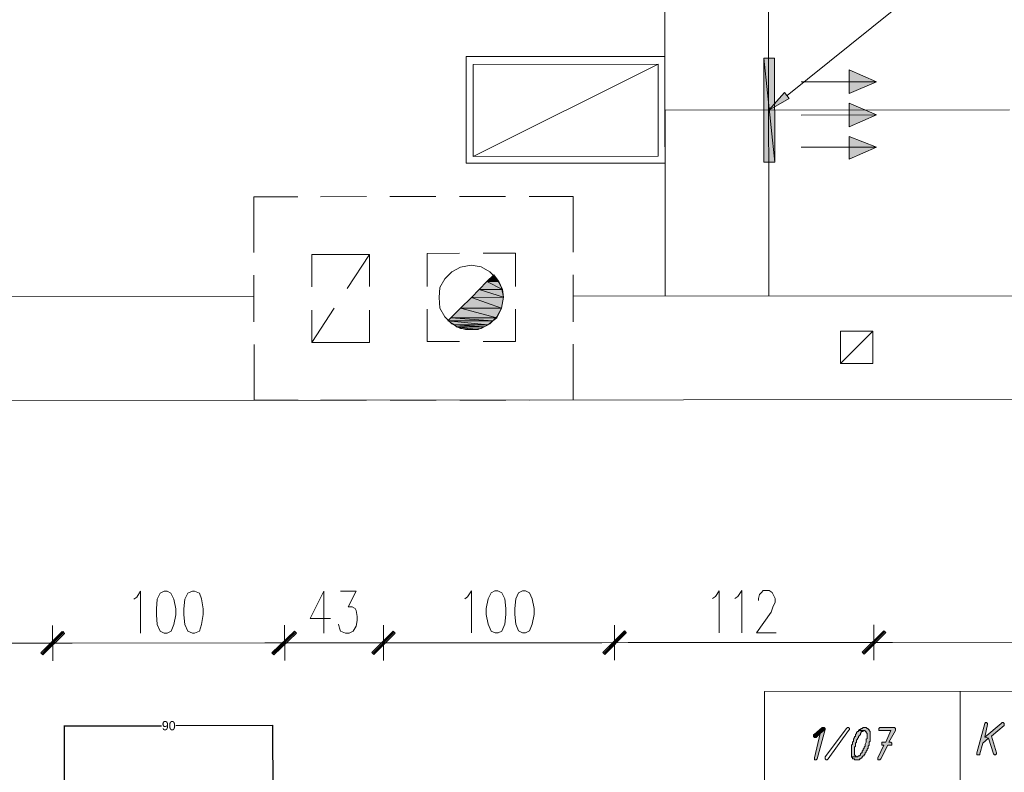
# Model space of a CAD drawing. Header units: inches. Extents: x -5850 to 5646, y 8947 to 13007.
# Tile 36 of 256: x -3729 to -3304, y 9995 to 10320. Entities that reach past the tile are written whole.
import ezdxf

# ---------------------------------------------------------------- set-up
doc = ezdxf.new("R2010")
doc.units = ezdxf.units.IN
doc.header["$MEASUREMENT"] = 0
for name, color, linetype in [('at_Entity', 7, 'Continuous'), ('at_Rect', 7, 'Continuous'), ('at_Solid', 7, 'Continuous')]:
    doc.layers.add(name, color=color, linetype=linetype)
doc.dimstyles.get("Standard").update_dxf_attribs({"dimtxt": 4, "dimasz": 0.18, "dimexe": 0.18, "dimexo": 0.0625, "dimgap": 0.09, "dimtad": 0, "dimtih": 1, "dimtoh": 1, "dimdec": 0, "dimzin": 0, "dimdsep": 46, "dimtxsty": 'Standard', "dimcen": 0.09, "dimadec": 0, "dimazin": 0, "dimtfac": 1, "dimtdec": 0, "dimtofl": 0, "dimtmove": 0, "dimatfit": 3, "dimfxl": 1, "dimtolj": 1, "dimtzin": 0, "dimarcsym": 0})

# ---------------------------------------------------------------- blocks, each defined once
blk = doc.blocks.new('*D1')
at = {"color": 0, "lineweight": -2, "transparency": 16777216}
for p, q in [((-3709.29, 9883.54), (-3709.41, 10015.23)), ((-3709.23, 10015.06), (-3667.53, 10015.09)), ((-3619.64, 10015.14), (-3661.35, 10015.1)), ((-3619.35, 9883.62), (-3619.46, 10015.32))]:
    blk.add_line(p, q, dxfattribs=at)
at = {"color": 0, "transparency": 16777216}
for points in [[(-3709.23, 10015.09), (-3709.23, 10015.03), (-3709.41, 10015.05)], [(-3619.64, 10015.11), (-3619.64, 10015.17), (-3619.46, 10015.14)]]:
    blk.add_solid(points, dxfattribs=at)
at = {"layer": 'Defpoints', "color": 0, "transparency": 16777216}
for p in [(-3709.41, 10015.05), (-3709.29, 9883.48), (-3619.35, 9883.56)]:
    blk.add_point(p, dxfattribs=at)
at = {"color": 0, "lineweight": 20, "transparency": 16777216, "insert": (-3664.44, 10015.1), "char_height": 4, "attachment_point": 5}
blk.add_mtext('\\A1;90', dxfattribs=at)

msp = doc.modelspace()

# ---------------------------------------------------------------- hatches: boundary and pattern name
at = {"layer": 'at_Solid', "lineweight": 20}
for color, points in [(1, [(-3403.03, 10303.2), (-3407.68, 10303.19), (-3402.99, 10258.42)]), (1, [(-3407.68, 10303.19), (-3402.99, 10258.42), (-3407.64, 10258.41)]), (1, [(-3359.09, 10293.1), (-3370.92, 10288.02), (-3370.92, 10298.16)]), (7, [(-3396.68, 10285.88), (-3405.54, 10280.81), (-3398.79, 10288.41)]), (1, [(-3359.08, 10278.73), (-3370.9, 10273.65), (-3370.91, 10283.79)]), (1, [(-3359.07, 10264.8), (-3370.89, 10259.72), (-3370.9, 10269.43)]), (251, [(-3524.17, 10209.73), (-3527.12, 10206.78), (-3522.05, 10206.78)]), (251, [(-3527.12, 10206.78), (-3530.52, 10203.39), (-3520.37, 10203.4)]), (251, [(-3527.12, 10206.78), (-3522.05, 10206.78), (-3520.37, 10203.4)]), (251, [(-3530.52, 10203.39), (-3533.86, 10200.01), (-3519.92, 10200.02)]), (251, [(-3530.52, 10203.39), (-3520.37, 10203.4), (-3519.92, 10200.02)]), (251, [(-3533.86, 10200.01), (-3538.54, 10195.36), (-3520.81, 10195.38)]), (251, [(-3533.86, 10200.01), (-3519.92, 10200.02), (-3520.81, 10195.38)]), (251, [(-3538.54, 10195.36), (-3542.72, 10191.13), (-3522.87, 10191.15)]), (251, [(-3538.54, 10195.36), (-3520.81, 10195.38), (-3522.87, 10191.15)]), (251, [(-3542.72, 10191.13), (-3544, 10189.86), (-3524.6, 10189.88)]), (251, [(-3544, 10189.86), (-3524.6, 10189.88), (-3526.71, 10188.19)]), (251, [(-3544, 10189.86), (-3541.05, 10188.18), (-3526.71, 10188.19)]), (251, [(-3542.72, 10191.13), (-3522.87, 10191.15), (-3524.6, 10189.88)]), (251, [(-3541.05, 10188.18), (-3526.71, 10188.19), (-3528.39, 10187.35)]), (251, [(-3541.05, 10188.18), (-3540.21, 10187.34), (-3528.39, 10187.35)]), (251, [(-3540.21, 10187.34), (-3528.39, 10187.35), (-3530.9, 10186.07)]), (251, [(-3540.21, 10187.34), (-3536.42, 10186.07), (-3530.9, 10186.07)]), (251, [(-3536.42, 10186.07), (-3530.9, 10186.07), (-3535.58, 10186.07)]), (7, [(-3710.34, 10055.82), (-3718.75, 10045.67), (-3719.59, 10046.52)]), (7, [(-3719.59, 10046.52), (-3718.75, 10045.67), (-3709.89, 10055.82)]), (7, [(-3709.45, 10054.97), (-3710.34, 10055.82), (-3718.75, 10045.67)]), (7, [(-3718.75, 10045.67), (-3709.89, 10055.82), (-3709.45, 10054.97)]), (7, [(-3610.19, 10055.9), (-3619.04, 10045.76), (-3619.94, 10046.61)]), (7, [(-3619.49, 10046.61), (-3619.04, 10045.76), (-3610.19, 10055.9)]), (7, [(-3609.35, 10055.06), (-3610.19, 10055.9), (-3619.04, 10045.76)]), (7, [(-3619.04, 10045.76), (-3610.19, 10055.9), (-3609.35, 10055.06)]), (7, [(-3567.53, 10055.94), (-3575.99, 10045.8), (-3576.83, 10046.64)]), (7, [(-3576.83, 10046.64), (-3575.99, 10045.8), (-3567.53, 10055.94)]), (7, [(-3566.69, 10055.1), (-3567.53, 10055.94), (-3575.99, 10045.8)]), (7, [(-3575.99, 10045.8), (-3567.53, 10055.94), (-3566.69, 10055.1)]), (7, [(-3467.85, 10056.03), (-3476.3, 10045.89), (-3477.14, 10046.73)]), (7, [(-3477.14, 10046.73), (-3476.3, 10045.89), (-3467.44, 10056.03)]), (7, [(-3467.01, 10055.19), (-3467.85, 10056.03), (-3476.3, 10045.89)]), (7, [(-3476.3, 10045.89), (-3467.44, 10056.03), (-3467.01, 10055.19)]), (7, [(-3355.92, 10056.13), (-3364.36, 10045.99), (-3365.21, 10046.83)]), (7, [(-3365.21, 10046.83), (-3364.36, 10045.99), (-3355.92, 10056.13)]), (7, [(-3355.08, 10055.29), (-3355.92, 10056.13), (-3364.36, 10045.99)]), (7, [(-3364.36, 10045.99), (-3355.92, 10056.13), (-3355.08, 10055.29)]), (7, [(-3382.07, 10014.29), (-3382.5, 10014.29), (-3385.88, 10011.33), (-3386.29, 10011.33), (-3386.29, 10010.91), (-3386.29, 10010.49), (-3385.87, 10010.07), (-3385.03, 10010.07), (-3383.34, 10011.76), (-3381.23, 10013.45), (-3381.23, 10013.87), (-3381.65, 10014.29)]), (7, [(-3381.23, 10013.45), (-3383.34, 10011.76), (-3385.87, 10001.19), (-3385.87, 10000.35), (-3385.02, 10000.35), (-3384.6, 10000.77)]), (7, [(-3363.91, 10014.31), (-3364.75, 10014.31), (-3365.18, 10013.88), (-3365.6, 10013.88), (-3366.02, 10013.46), (-3366.44, 10013.46), (-3366.87, 10013.04), (-3363.91, 10013.04), (-3363.91, 10012.62), (-3363.49, 10012.62), (-3363.49, 10012.2), (-3363.06, 10011.78), (-3363.06, 10010.93), (-3363.06, 10009.66), (-3363.48, 10009.24), (-3363.48, 10007.97), (-3363.91, 10007.13), (-3363.91, 10006.28), (-3364.33, 10005.86), (-3364.33, 10005.44), (-3364.75, 10005.02), (-3364.75, 10004.59), (-3365.17, 10004.17), (-3365.17, 10003.33), (-3365.59, 10003.33), (-3366.01, 10002.9), (-3366.01, 10002.48), (-3366.43, 10002.06), (-3366.86, 10002.06), (-3367.28, 10001.63), (-3369.81, 10001.63), (-3369.39, 10001.21), (-3369.39, 10000.78), (-3368.55, 10000.79), (-3368.54, 10000.37), (-3366.43, 10000.37), (-3366.43, 10000.79), (-3366.01, 10000.79), (-3365.59, 10001.21), (-3365.17, 10001.21), (-3365.17, 10001.64), (-3364.74, 10002.06), (-3364.33, 10002.06), (-3364.33, 10002.48), (-3363.9, 10002.9), (-3363.9, 10003.33), (-3363.48, 10003.75), (-3363.48, 10004.17), (-3363.06, 10004.59), (-3363.06, 10005.02), (-3362.64, 10005.44), (-3362.64, 10006.28), (-3362.22, 10006.71), (-3362.22, 10007.97), (-3361.79, 10008.4), (-3361.8, 10012.62), (-3362.22, 10013.04), (-3362.22, 10013.47), (-3362.65, 10013.47), (-3362.65, 10013.88), (-3363.06, 10013.88), (-3363.49, 10014.31)]), (7, [(-3351.66, 10014.32), (-3357.58, 10014.31), (-3358, 10013.89), (-3357.99, 10013.05), (-3352.93, 10013.05), (-3355.03, 10007.98), (-3356.72, 10007.98), (-3356.72, 10007.14), (-3356.72, 10006.71), (-3355.88, 10006.71), (-3358.41, 10001.22), (-3358.41, 10000.38), (-3357.56, 10000.38), (-3357.14, 10000.8), (-3354.19, 10006.72), (-3352.5, 10006.72), (-3352.5, 10007.56), (-3352.92, 10007.98), (-3353.77, 10007.98), (-3350.81, 10013.05), (-3350.81, 10013.9), (-3351.24, 10014.32)]), (7, [(-3311.96, 10016.47), (-3312.38, 10016.04), (-3315.75, 10003.37), (-3315.75, 10002.52), (-3314.48, 10002.52), (-3314.48, 10002.95), (-3313.22, 10007.59), (-3310.69, 10009.71), (-3312.37, 10010.13), (-3311.12, 10015.63), (-3311.12, 10016.04), (-3311.53, 10016.47)]), (7, [(-3304.78, 10016.47), (-3305.2, 10016.05), (-3312.37, 10010.13), (-3310.69, 10009.71), (-3308.57, 10002.95), (-3308.14, 10002.53), (-3307.72, 10002.53), (-3307.3, 10002.95), (-3307.3, 10003.38), (-3309.42, 10010.56), (-3303.93, 10015.21), (-3303.93, 10016.05), (-3304.35, 10016.47)]), (7, [(-3366.87, 10013.04), (-3366.87, 10012.61), (-3367.29, 10012.61), (-3367.71, 10012.2), (-3367.71, 10011.77), (-3368.13, 10011.35), (-3368.13, 10010.51), (-3368.55, 10010.51), (-3368.55, 10010.08), (-3368.98, 10009.23), (-3368.98, 10008.39), (-3369.4, 10007.97), (-3369.4, 10007.13), (-3369.82, 10006.7), (-3369.82, 10006.28), (-3369.81, 10001.63), (-3367.28, 10001.63), (-3367.7, 10001.63), (-3368.12, 10002.06), (-3368.55, 10002.48), (-3368.55, 10003.74), (-3368.55, 10005.85), (-3368.13, 10006.28), (-3368.13, 10007.54), (-3367.71, 10007.97), (-3367.71, 10008.81), (-3367.29, 10009.24), (-3367.29, 10009.66), (-3366.86, 10010.08), (-3366.86, 10010.51), (-3366.44, 10010.93), (-3366.02, 10011.35), (-3366.02, 10011.77), (-3365.6, 10012.2), (-3365.6, 10012.62), (-3364.75, 10012.62), (-3364.75, 10013.04), (-3364.33, 10013.04)])]:
    msp.add_hatch(color=color, dxfattribs=at).paths.add_polyline_path(points)

# ---------------------------------------------------------------- linework, layer by layer
at = {"layer": 'at_Entity', "color": 7, "lineweight": 20}
for p, q in [((-3406.81, 11698.38), (-3405.47, 10200.55)), ((-3450.37, 10338.21), (-3450.25, 10200.51)), ((-3397.53, 10287.15), (-3352.36, 10323.51)), ((-3405.54, 10280.81), (-3398.79, 10288.41)), ((-3396.68, 10285.88), (-3405.54, 10280.81)), ((-3398.79, 10288.41), (-3396.68, 10285.88)), ((-3627.7, 10243.44), (-3608.68, 10243.45)), ((-3627.68, 10219.36), (-3627.7, 10243.44)), ((-3598.98, 10243.46), (-3579.13, 10243.48)), ((-3568.98, 10243.49), (-3549.13, 10243.51)), ((-3538.98, 10243.51), (-3519.12, 10243.53)), ((-3508.98, 10243.54), (-3489.99, 10243.56)), ((-3489.99, 10243.56), (-3489.97, 10219.48)), ((-3602.75, 10218.54), (-3577.82, 10218.56)), ((-3602.74, 10204.6), (-3602.75, 10218.54)), ((-3587.51, 10203.77), (-3577.82, 10218.56)), ((-3577.82, 10218.56), (-3577.81, 10204.62)), ((-3552.9, 10219), (-3538.95, 10219.02)), ((-3552.88, 10204.64), (-3552.9, 10219)), ((-3528.81, 10219.03), (-3514.86, 10219.04)), ((-3514.86, 10219.04), (-3514.85, 10204.67)), ((-3627.65, 10189.37), (-3627.67, 10209.64)), ((-3489.96, 10209.77), (-3489.95, 10189.49)), ((-4496.97, 10199.58), (-3627.66, 10200.35)), ((-3489.95, 10200.47), (-1493.27, 10202.26)), ((-3602.71, 10180.52), (-3602.73, 10194.46)), ((-3602.71, 10180.52), (-3593.02, 10195.31)), ((-3577.8, 10194.48), (-3577.79, 10180.54)), ((-3552.86, 10180.99), (-3552.87, 10194.93)), ((-3514.84, 10194.96), (-3514.83, 10181.02)), ((-3374.61, 10171.43), (-3360.69, 10185.38)), ((-3627.62, 10155.58), (-3627.64, 10179.65)), ((-3577.79, 10180.54), (-3602.71, 10180.52)), ((-3538.92, 10181), (-3552.86, 10180.99)), ((-3514.83, 10181.02), (-3528.77, 10181.01)), ((-3489.94, 10179.78), (-3489.91, 10155.7)), ((-3948.21, 10155.29), (-2864.34, 10156.26)), ((-3608.6, 10155.6), (-3627.62, 10155.58)), ((-3579.05, 10155.62), (-3598.9, 10155.6)), ((-3549.05, 10155.65), (-3568.9, 10155.63)), ((-3519.05, 10155.68), (-3538.9, 10155.66)), ((-3489.91, 10155.7), (-3508.9, 10155.68)), ((-3678.23, 10070.63), (-3676.56, 10073.17)), ((-3676.56, 10073.17), (-3676.55, 10055)), ((-3666.41, 10073.17), (-3668.09, 10072.33)), ((-3665.13, 10073.18), (-3666.41, 10073.17)), ((-3663.46, 10072.33), (-3665.13, 10073.18)), ((-3654.14, 10073.19), (-3656.26, 10072.34)), ((-3653.31, 10073.19), (-3654.14, 10073.19)), ((-3651.19, 10072.34), (-3653.31, 10073.19)), ((-3597.54, 10073.24), (-3603.44, 10061.4)), ((-3597.54, 10073.24), (-3597.53, 10055.07)), ((-3590.35, 10073.24), (-3583.6, 10073.25)), ((-3583.6, 10073.25), (-3587, 10066.49)), ((-3535.48, 10070.76), (-3533.75, 10073.29)), ((-3533.75, 10073.29), (-3533.73, 10055.13)), ((-3523.66, 10073.3), (-3525.33, 10072.45)), ((-3522.37, 10073.3), (-3523.66, 10073.3)), ((-3520.7, 10072.46), (-3522.37, 10073.3)), ((-3511.78, 10073.31), (-3513.51, 10072.46)), ((-3510.55, 10073.31), (-3511.78, 10073.31)), ((-3508.82, 10072.47), (-3510.55, 10073.31)), ((-3428.59, 10070.86), (-3426.9, 10073.39)), ((-3426.9, 10073.39), (-3426.88, 10055.23)), ((-3418.87, 10070.86), (-3417.19, 10073.4)), ((-3417.19, 10073.4), (-3417.17, 10055.24)), ((-3408.74, 10072.56), (-3407.9, 10073.41)), ((-3407.9, 10073.41), (-3405.36, 10073.41)), ((-3405.36, 10073.41), (-3404.09, 10072.56)), ((-3679.51, 10069.78), (-3678.23, 10070.63)), ((-3669.37, 10069.79), (-3669.75, 10065.57)), ((-3668.09, 10072.33), (-3669.37, 10069.79)), ((-3662.17, 10069.8), (-3663.46, 10072.33)), ((-3661.33, 10065.58), (-3662.17, 10069.8)), ((-3657.54, 10069.8), (-3657.93, 10065.58)), ((-3656.26, 10072.34), (-3657.54, 10069.8)), ((-3650.35, 10069.81), (-3651.19, 10072.34)), ((-3649.51, 10065.59), (-3650.35, 10069.81)), ((-3536.7, 10069.91), (-3535.48, 10070.76)), ((-3526.61, 10069.92), (-3527.44, 10065.7)), ((-3525.33, 10072.45), (-3526.61, 10069.92)), ((-3519.42, 10069.93), (-3520.7, 10072.46)), ((-3518.97, 10065.71), (-3519.42, 10069.93)), ((-3514.73, 10069.93), (-3515.17, 10065.71)), ((-3513.51, 10072.46), (-3514.73, 10069.93)), ((-3507.59, 10069.94), (-3508.82, 10072.47)), ((-3506.75, 10065.72), (-3507.59, 10069.94)), ((-3429.85, 10070.01), (-3428.59, 10070.86)), ((-3420.14, 10070.02), (-3418.87, 10070.86)), ((-3410, 10070.02), (-3409.58, 10071.71)), ((-3410, 10069.18), (-3410, 10070.02)), ((-3409.58, 10071.71), (-3408.74, 10072.56)), ((-3404.09, 10072.56), (-3403.67, 10071.72)), ((-3403.67, 10071.72), (-3402.82, 10070.03)), ((-3402.82, 10070.03), (-3402.82, 10068.34)), ((-3669.75, 10065.57), (-3669.75, 10063.03)), ((-3661.33, 10063.04), (-3661.33, 10065.58)), ((-3657.93, 10065.58), (-3657.93, 10063.04)), ((-3649.51, 10063.05), (-3649.51, 10065.59)), ((-3587, 10066.49), (-3585.27, 10066.49)), ((-3585.27, 10066.49), (-3584.04, 10065.65)), ((-3584.04, 10065.65), (-3583.6, 10064.8)), ((-3583.6, 10064.8), (-3583.2, 10062.26)), ((-3527.44, 10065.7), (-3527.44, 10063.16)), ((-3518.96, 10063.17), (-3518.97, 10065.71)), ((-3515.17, 10065.71), (-3515.17, 10063.17)), ((-3506.75, 10063.18), (-3506.75, 10065.72)), ((-3403.66, 10066.65), (-3404.5, 10064.11)), ((-3402.82, 10068.34), (-3403.66, 10066.65)), ((-3669.75, 10063.03), (-3669.36, 10058.81)), ((-3662.16, 10058.81), (-3661.33, 10063.04)), ((-3657.93, 10063.04), (-3657.53, 10058.82)), ((-3650.34, 10058.82), (-3649.51, 10063.05)), ((-3603.44, 10061.4), (-3594.58, 10061.41)), ((-3583.2, 10060.58), (-3583.59, 10058.04)), ((-3583.2, 10062.26), (-3583.2, 10060.58)), ((-3527.44, 10063.16), (-3526.6, 10058.93)), ((-3519.41, 10058.94), (-3518.96, 10063.17)), ((-3515.17, 10063.17), (-3514.72, 10058.95)), ((-3507.58, 10058.95), (-3506.75, 10063.18)), ((-3404.5, 10064.11), (-3410.84, 10055.24)), ((-3719.59, 10046.52), (-3710.34, 10055.82)), ((-3709.89, 10055.82), (-3719.59, 10046.52)), ((-3710.34, 10055.82), (-3718.75, 10045.67)), ((-3710.34, 10055.82), (-3718.75, 10045.67)), ((-3718.75, 10045.67), (-3709.89, 10055.82)), ((-3718.75, 10045.67), (-3709.89, 10055.82)), ((-3714.52, 10058.35), (-3714.51, 10043.14)), ((-3714.51, 10043.14), (-3714.52, 10058.35)), ((-3709.45, 10054.97), (-3710.34, 10055.82)), ((-3709.89, 10055.82), (-3709.45, 10054.97)), ((-3669.36, 10058.81), (-3668.07, 10055.85)), ((-3668.07, 10055.85), (-3666.4, 10055.01)), ((-3665.11, 10055.01), (-3663.44, 10055.86)), ((-3663.44, 10055.86), (-3662.16, 10058.81)), ((-3657.53, 10058.82), (-3656.25, 10055.86)), ((-3656.25, 10055.86), (-3654.13, 10055.02)), ((-3653.29, 10055.02), (-3651.17, 10055.87)), ((-3651.17, 10055.87), (-3650.34, 10058.82)), ((-3619.94, 10046.61), (-3610.19, 10055.9)), ((-3610.19, 10055.9), (-3619.49, 10046.61)), ((-3610.19, 10055.9), (-3619.04, 10045.76)), ((-3610.19, 10055.9), (-3619.04, 10045.76)), ((-3619.04, 10045.76), (-3610.19, 10055.9)), ((-3619.04, 10045.76), (-3610.19, 10055.9)), ((-3614.43, 10058.44), (-3614.41, 10043.23)), ((-3614.41, 10043.23), (-3614.43, 10058.44)), ((-3609.35, 10055.06), (-3610.19, 10055.9)), ((-3610.19, 10055.9), (-3609.35, 10055.06)), ((-3590.78, 10057.19), (-3591.17, 10058.88)), ((-3590.34, 10055.92), (-3590.78, 10057.19)), ((-3588.22, 10055.08), (-3590.34, 10055.92)), ((-3584.87, 10055.93), (-3586.54, 10055.08)), ((-3583.59, 10058.04), (-3584.87, 10055.93)), ((-3576.83, 10046.64), (-3567.53, 10055.94)), ((-3567.53, 10055.94), (-3576.83, 10046.64)), ((-3567.53, 10055.94), (-3575.99, 10045.8)), ((-3567.53, 10055.94), (-3575.99, 10045.8)), ((-3575.99, 10045.8), (-3567.53, 10055.94)), ((-3575.99, 10045.8), (-3567.53, 10055.94)), ((-3571.77, 10058.48), (-3571.75, 10043.27)), ((-3571.75, 10043.27), (-3571.77, 10058.48)), ((-3566.69, 10055.1), (-3567.53, 10055.94)), ((-3567.53, 10055.94), (-3566.69, 10055.1)), ((-3526.6, 10058.93), (-3525.31, 10055.98)), ((-3525.31, 10055.98), (-3523.64, 10055.14)), ((-3522.36, 10055.14), (-3520.69, 10055.98)), ((-3520.69, 10055.98), (-3519.41, 10058.94)), ((-3514.72, 10058.95), (-3513.49, 10055.99)), ((-3513.49, 10055.99), (-3511.76, 10055.15)), ((-3510.54, 10055.15), (-3508.81, 10056)), ((-3508.81, 10056), (-3507.58, 10058.95)), ((-3477.14, 10046.73), (-3467.85, 10056.03)), ((-3467.44, 10056.03), (-3477.14, 10046.73)), ((-3467.85, 10056.03), (-3476.3, 10045.89)), ((-3467.85, 10056.03), (-3476.3, 10045.89)), ((-3476.3, 10045.89), (-3467.44, 10056.03)), ((-3476.3, 10045.89), (-3467.44, 10056.03)), ((-3472.08, 10058.57), (-3472.07, 10043.36)), ((-3472.07, 10043.36), (-3472.08, 10058.57)), ((-3467.01, 10055.19), (-3467.85, 10056.03)), ((-3467.44, 10056.03), (-3467.01, 10055.19)), ((-3365.21, 10046.83), (-3355.92, 10056.13)), ((-3355.92, 10056.13), (-3365.21, 10046.83)), ((-3364.78, 10046.41), (-3355.5, 10055.71)), ((-3355.5, 10055.71), (-3364.78, 10046.41)), ((-3355.92, 10056.13), (-3364.36, 10045.99)), ((-3355.92, 10056.13), (-3364.36, 10045.99)), ((-3364.36, 10045.99), (-3355.92, 10056.13)), ((-3364.36, 10045.99), (-3355.92, 10056.13)), ((-3360.15, 10058.67), (-3360.14, 10043.46)), ((-3360.14, 10043.46), (-3360.15, 10058.67)), ((-3355.08, 10055.29), (-3355.92, 10056.13)), ((-3355.92, 10056.13), (-3355.08, 10055.29)), ((-3719.2, 10046.09), (-3709.89, 10055.4)), ((-3709.89, 10055.4), (-3719.2, 10046.09)), ((-3718.75, 10045.67), (-3709.45, 10054.97)), ((-3709.45, 10054.97), (-3718.75, 10045.67)), ((-3666.4, 10055.01), (-3665.11, 10055.01)), ((-3654.13, 10055.02), (-3653.29, 10055.02)), ((-3619.49, 10046.18), (-3609.8, 10055.49)), ((-3609.8, 10055.49), (-3619.49, 10046.18)), ((-3619.04, 10045.76), (-3609.35, 10055.06)), ((-3609.35, 10055.06), (-3619.04, 10045.76)), ((-3586.54, 10055.08), (-3588.22, 10055.08)), ((-3576.39, 10046.22), (-3567.14, 10055.53)), ((-3567.14, 10055.53), (-3576.39, 10046.22)), ((-3575.99, 10045.8), (-3566.69, 10055.1)), ((-3566.69, 10055.1), (-3575.99, 10045.8)), ((-3523.64, 10055.14), (-3522.36, 10055.14)), ((-3511.76, 10055.15), (-3510.54, 10055.15)), ((-3476.72, 10046.31), (-3467.44, 10055.61)), ((-3467.01, 10055.61), (-3476.72, 10046.31)), ((-3476.3, 10045.89), (-3467.01, 10055.19)), ((-3467.01, 10055.19), (-3476.3, 10045.89)), ((-3410.84, 10055.24), (-3402.39, 10055.25)), ((-3364.36, 10045.99), (-3355.08, 10055.29)), ((-3355.08, 10055.29), (-3364.36, 10045.99)), ((-3759.74, 10050.7), (-3720.04, 10050.74)), ((-3722.55, 10050.74), (-3706.1, 10050.75)), ((-3706.1, 10050.75), (-3722.55, 10050.74)), ((-3708.61, 10050.75), (-3620.33, 10050.83)), ((-3622.9, 10050.82), (-3606.39, 10050.84)), ((-3606.39, 10050.84), (-3622.9, 10050.82)), ((-3608.96, 10050.84), (-3577.28, 10050.87)), ((-3579.79, 10050.86), (-3563.34, 10050.88)), ((-3563.34, 10050.88), (-3579.79, 10050.86)), ((-3566.3, 10050.88), (-3477.57, 10050.95)), ((-3480.1, 10050.95), (-3463.63, 10050.97)), ((-3463.63, 10050.97), (-3480.1, 10050.95)), ((-3466.17, 10050.96), (-3365.63, 10051.05)), ((-3368.59, 10051.05), (-3352.12, 10051.07)), ((-3352.12, 10051.07), (-3368.59, 10051.05)), ((-3354.65, 10051.06), (-3152.32, 10051.24)), ((-3718.75, 10045.67), (-3719.59, 10046.52)), ((-3719.59, 10046.52), (-3718.75, 10045.67)), ((-3619.04, 10045.76), (-3619.94, 10046.61)), ((-3619.49, 10046.61), (-3619.04, 10045.76)), ((-3575.99, 10045.8), (-3576.83, 10046.64)), ((-3576.83, 10046.64), (-3575.99, 10045.8)), ((-3476.3, 10045.89), (-3477.14, 10046.73)), ((-3477.14, 10046.73), (-3476.3, 10045.89)), ((-3364.36, 10045.99), (-3365.21, 10046.83)), ((-3365.21, 10046.83), (-3364.36, 10045.99)), ((-3322.95, 10029.97), (-3322.88, 9948.45)), ((-3382.5, 10014.29), (-3385.88, 10011.33)), ((-3384.6, 10000.77), (-3381.23, 10013.45)), ((-3381.23, 10013.45), (-3383.34, 10011.76)), ((-3383.34, 10011.76), (-3381.23, 10013.45)), ((-3382.07, 10014.29), (-3382.5, 10014.29)), ((-3381.65, 10014.29), (-3382.07, 10014.29)), ((-3381.23, 10013.87), (-3381.65, 10014.29)), ((-3381.23, 10013.45), (-3381.23, 10013.87)), ((-3381.22, 10001.62), (-3371.94, 10013.88)), ((-3371.94, 10013.88), (-3371.51, 10014.3)), ((-3371.51, 10014.3), (-3371.09, 10014.3)), ((-3371.09, 10014.3), (-3370.67, 10013.88)), ((-3370.67, 10013.46), (-3371.09, 10013.03)), ((-3370.67, 10013.88), (-3370.67, 10013.46)), ((-3366.44, 10013.46), (-3366.87, 10013.04)), ((-3366.02, 10013.46), (-3366.44, 10013.46)), ((-3365.6, 10013.88), (-3366.02, 10013.46)), ((-3365.18, 10013.88), (-3365.6, 10013.88)), ((-3364.75, 10014.31), (-3365.18, 10013.88)), ((-3363.91, 10014.31), (-3364.75, 10014.31)), ((-3363.49, 10014.31), (-3363.91, 10014.31)), ((-3363.06, 10013.88), (-3363.49, 10014.31)), ((-3363.49, 10014.31), (-3363.49, 10014.31)), ((-3362.65, 10013.88), (-3363.06, 10013.88)), ((-3362.65, 10013.47), (-3362.65, 10013.88)), ((-3362.22, 10013.47), (-3362.65, 10013.47)), ((-3362.22, 10013.04), (-3362.22, 10013.47)), ((-3357.58, 10014.31), (-3358, 10013.89)), ((-3358, 10013.89), (-3357.99, 10013.05)), ((-3351.66, 10014.32), (-3357.58, 10014.31)), ((-3351.24, 10014.32), (-3351.66, 10014.32)), ((-3350.81, 10013.9), (-3351.24, 10014.32)), ((-3350.81, 10013.05), (-3350.81, 10013.9)), ((-3312.38, 10016.04), (-3315.75, 10003.37)), ((-3311.96, 10016.47), (-3312.38, 10016.04)), ((-3312.38, 10016.04), (-3312.38, 10016.04)), ((-3305.2, 10016.05), (-3312.37, 10010.13)), ((-3312.37, 10010.13), (-3311.12, 10015.63)), ((-3311.96, 10016.47), (-3311.96, 10016.47)), ((-3311.53, 10016.47), (-3311.96, 10016.47)), ((-3311.12, 10016.04), (-3311.53, 10016.47)), ((-3311.12, 10015.63), (-3311.12, 10016.04)), ((-3309.42, 10010.56), (-3303.93, 10015.21)), ((-3304.78, 10016.47), (-3305.2, 10016.05)), ((-3304.78, 10016.47), (-3304.78, 10016.47)), ((-3304.35, 10016.47), (-3304.78, 10016.47)), ((-3303.93, 10016.05), (-3304.35, 10016.47)), ((-3303.93, 10015.21), (-3303.93, 10016.05)), ((-3385.88, 10011.33), (-3386.29, 10011.33)), ((-3386.29, 10011.33), (-3386.29, 10010.91)), ((-3386.29, 10010.91), (-3386.29, 10010.49)), ((-3386.29, 10010.49), (-3385.87, 10010.07)), ((-3383.34, 10011.76), (-3385.87, 10001.19)), ((-3385.87, 10010.07), (-3385.03, 10010.07)), ((-3385.03, 10010.07), (-3383.34, 10011.76)), ((-3371.09, 10013.03), (-3379.95, 10000.78)), ((-3371.09, 10013.03), (-3371.09, 10013.03)), ((-3368.55, 10010.08), (-3368.98, 10009.23)), ((-3368.98, 10009.23), (-3368.98, 10008.39)), ((-3368.13, 10010.51), (-3368.55, 10010.51)), ((-3368.55, 10010.51), (-3368.55, 10010.08)), ((-3367.71, 10011.77), (-3368.13, 10011.35)), ((-3368.13, 10011.35), (-3368.13, 10010.51)), ((-3367.29, 10012.61), (-3367.71, 10012.2)), ((-3367.71, 10012.2), (-3367.71, 10011.77)), ((-3367.71, 10008.81), (-3367.29, 10009.24)), ((-3366.87, 10012.61), (-3367.29, 10012.61)), ((-3367.29, 10009.66), (-3366.86, 10010.08)), ((-3367.29, 10009.24), (-3367.29, 10009.66)), ((-3366.87, 10013.04), (-3366.87, 10012.61)), ((-3364.33, 10013.04), (-3366.87, 10013.04)), ((-3366.87, 10013.04), (-3363.91, 10013.04)), ((-3366.86, 10010.51), (-3366.44, 10010.93)), ((-3366.86, 10010.08), (-3366.86, 10010.51)), ((-3366.44, 10010.93), (-3366.02, 10011.35)), ((-3366.02, 10011.77), (-3365.6, 10012.2)), ((-3366.02, 10011.35), (-3366.02, 10011.77)), ((-3365.6, 10012.2), (-3365.6, 10012.62)), ((-3365.6, 10012.62), (-3364.75, 10012.62)), ((-3364.75, 10012.62), (-3364.75, 10013.04)), ((-3364.75, 10013.04), (-3364.33, 10013.04)), ((-3363.91, 10013.04), (-3363.91, 10012.62)), ((-3363.91, 10012.62), (-3363.49, 10012.62)), ((-3363.49, 10012.62), (-3363.49, 10012.2)), ((-3363.49, 10012.2), (-3363.06, 10011.78)), ((-3363.06, 10009.66), (-3363.48, 10009.24)), ((-3363.48, 10009.24), (-3363.48, 10007.97)), ((-3363.06, 10011.78), (-3363.06, 10010.93)), ((-3363.06, 10010.93), (-3363.06, 10009.66)), ((-3361.8, 10012.62), (-3362.22, 10013.04)), ((-3361.79, 10008.4), (-3361.8, 10012.62)), ((-3357.99, 10013.05), (-3352.93, 10013.05)), ((-3352.93, 10013.05), (-3355.03, 10007.98)), ((-3353.77, 10007.98), (-3350.81, 10013.05)), ((-3313.22, 10007.59), (-3310.69, 10009.71)), ((-3312.37, 10010.13), (-3310.69, 10009.71)), ((-3310.69, 10009.71), (-3312.37, 10010.13)), ((-3310.69, 10009.71), (-3308.57, 10002.95)), ((-3307.3, 10003.38), (-3309.42, 10010.56)), ((-3369.4, 10007.13), (-3369.82, 10006.7)), ((-3369.82, 10006.7), (-3369.82, 10006.28)), ((-3369.82, 10006.28), (-3369.81, 10001.63)), ((-3368.98, 10008.39), (-3369.4, 10007.97)), ((-3369.4, 10007.97), (-3369.4, 10007.13)), ((-3368.55, 10005.85), (-3368.13, 10006.28)), ((-3368.55, 10003.74), (-3368.55, 10005.85)), ((-3368.13, 10007.54), (-3367.71, 10007.97)), ((-3368.13, 10006.28), (-3368.13, 10007.54)), ((-3367.71, 10007.97), (-3367.71, 10008.81)), ((-3364.33, 10005.44), (-3364.75, 10005.02)), ((-3364.75, 10005.02), (-3364.75, 10004.59)), ((-3363.91, 10006.28), (-3364.33, 10005.86)), ((-3364.33, 10005.86), (-3364.33, 10005.44)), ((-3363.48, 10007.97), (-3363.91, 10007.13)), ((-3363.91, 10007.13), (-3363.91, 10006.28)), ((-3363.06, 10005.02), (-3362.64, 10005.44)), ((-3363.06, 10004.59), (-3363.06, 10005.02)), ((-3362.64, 10006.28), (-3362.22, 10006.71)), ((-3362.64, 10005.44), (-3362.64, 10006.28)), ((-3362.22, 10007.97), (-3361.79, 10008.4)), ((-3362.22, 10006.71), (-3362.22, 10007.97)), ((-3355.88, 10006.71), (-3358.41, 10001.22)), ((-3357.14, 10000.8), (-3354.19, 10006.72)), ((-3355.03, 10007.98), (-3356.72, 10007.98)), ((-3356.72, 10007.98), (-3356.72, 10007.14)), ((-3356.72, 10007.14), (-3356.72, 10006.71)), ((-3356.72, 10006.71), (-3355.88, 10006.71)), ((-3354.19, 10006.72), (-3352.5, 10006.72)), ((-3352.92, 10007.98), (-3353.77, 10007.98)), ((-3352.5, 10007.56), (-3352.92, 10007.98)), ((-3352.5, 10006.72), (-3352.5, 10007.56)), ((-3314.48, 10002.95), (-3313.22, 10007.59)), ((-3385.87, 10001.19), (-3385.87, 10000.35)), ((-3385.02, 10000.35), (-3384.6, 10000.77)), ((-3381.22, 10001.2), (-3381.22, 10001.62)), ((-3381.22, 10001.62), (-3381.22, 10001.62)), ((-3381.21, 10000.77), (-3381.22, 10001.2)), ((-3381.22, 10001.2), (-3381.22, 10001.2)), ((-3381.22, 10001.2), (-3381.22, 10001.2)), ((-3380.8, 10000.36), (-3381.21, 10000.77)), ((-3379.95, 10000.78), (-3380.37, 10000.36)), ((-3369.81, 10001.63), (-3367.28, 10001.63)), ((-3367.28, 10001.63), (-3369.81, 10001.63)), ((-3369.81, 10001.63), (-3369.39, 10001.21)), ((-3369.39, 10001.21), (-3369.39, 10000.78)), ((-3369.39, 10000.78), (-3368.55, 10000.79)), ((-3368.55, 10002.48), (-3368.55, 10003.74)), ((-3368.12, 10002.06), (-3368.55, 10002.48)), ((-3368.55, 10000.79), (-3368.54, 10000.37)), ((-3367.7, 10001.63), (-3368.12, 10002.06)), ((-3368.12, 10002.06), (-3368.12, 10002.06)), ((-3367.28, 10001.63), (-3367.7, 10001.63)), ((-3366.86, 10002.06), (-3367.28, 10001.63)), ((-3366.43, 10002.06), (-3366.86, 10002.06)), ((-3366.01, 10002.48), (-3366.43, 10002.06)), ((-3366.43, 10000.37), (-3366.43, 10000.79)), ((-3366.43, 10000.79), (-3366.01, 10000.79)), ((-3365.59, 10003.33), (-3366.01, 10002.9)), ((-3366.01, 10002.9), (-3366.01, 10002.48)), ((-3366.01, 10000.79), (-3365.59, 10001.21)), ((-3365.17, 10003.33), (-3365.59, 10003.33)), ((-3365.59, 10001.21), (-3365.17, 10001.21)), ((-3364.75, 10004.59), (-3365.17, 10004.17)), ((-3365.17, 10004.17), (-3365.17, 10003.33)), ((-3365.17, 10001.64), (-3364.74, 10002.06)), ((-3365.17, 10001.21), (-3365.17, 10001.64)), ((-3364.74, 10002.06), (-3364.33, 10002.06)), ((-3364.33, 10002.48), (-3363.9, 10002.9)), ((-3364.33, 10002.06), (-3364.33, 10002.48)), ((-3363.9, 10003.33), (-3363.48, 10003.75)), ((-3363.9, 10002.9), (-3363.9, 10003.33)), ((-3363.48, 10004.17), (-3363.06, 10004.59)), ((-3363.48, 10003.75), (-3363.48, 10004.17)), ((-3358.41, 10001.22), (-3358.41, 10000.38)), ((-3357.56, 10000.38), (-3357.14, 10000.8)), ((-3315.75, 10003.37), (-3315.75, 10002.52)), ((-3315.75, 10002.52), (-3314.48, 10002.52)), ((-3314.48, 10002.52), (-3314.48, 10002.95)), ((-3308.57, 10002.95), (-3308.57, 10002.95)), ((-3308.57, 10002.95), (-3308.14, 10002.53)), ((-3308.14, 10002.53), (-3307.72, 10002.53)), ((-3307.72, 10002.53), (-3307.3, 10002.95)), ((-3307.3, 10002.95), (-3307.3, 10003.38)), ((-3307.3, 10003.38), (-3307.3, 10003.38)), ((-3385.87, 10000.35), (-3385.02, 10000.35)), ((-3380.37, 10000.36), (-3380.8, 10000.36)), ((-3368.54, 10000.37), (-3366.43, 10000.37)), ((-3358.41, 10000.38), (-3357.56, 10000.38))]:
    msp.add_line(p, q, dxfattribs=at)
at = {"layer": 'at_Entity', "color": 1, "lineweight": 20}
for p, q in [((-3403.03, 10303.2), (-3407.68, 10303.19)), ((-3407.68, 10303.19), (-3402.99, 10258.42)), ((-3407.68, 10303.19), (-3402.99, 10258.42)), ((-3407.64, 10258.41), (-3407.68, 10303.19)), ((-3402.99, 10258.42), (-3403.03, 10303.2)), ((-3453.29, 10300.62), (-3533.08, 10260.84)), ((-3370.92, 10288.02), (-3370.92, 10298.16)), ((-3370.92, 10298.16), (-3359.09, 10293.1)), ((-3359.09, 10293.1), (-3391.61, 10293.07)), ((-3359.09, 10293.1), (-3370.92, 10288.02)), ((-3301.63, 10280.9), (-3450.32, 10280.77)), ((-3370.9, 10273.65), (-3370.91, 10283.79)), ((-3370.91, 10283.79), (-3359.08, 10278.73)), ((-3359.08, 10278.73), (-3391.6, 10278.71)), ((-3359.08, 10278.73), (-3370.9, 10273.65)), ((-3370.89, 10259.72), (-3370.9, 10269.43)), ((-3370.9, 10269.43), (-3359.07, 10264.8)), ((-3359.07, 10264.8), (-3391.59, 10264.77)), ((-3359.07, 10264.8), (-3370.89, 10259.72)), ((-3402.99, 10258.42), (-3407.64, 10258.41))]:
    msp.add_line(p, q, dxfattribs=at)
at = {"layer": 'at_Entity', "color": 251, "lineweight": 20, "true_color": 0x535353}
for p, q in [((-3538.56, 10213.1), (-3542.35, 10210.99)), ((-3533.88, 10213.95), (-3538.56, 10213.1)), ((-3529.69, 10213.11), (-3533.88, 10213.95)), ((-3525.84, 10211), (-3529.69, 10213.11)), ((-3542.35, 10210.99), (-3545.3, 10208.03)), ((-3524.17, 10209.73), (-3527.12, 10206.78)), ((-3522.88, 10208.05), (-3525.84, 10211)), ((-3522.05, 10206.78), (-3524.17, 10209.73)), ((-3545.3, 10208.03), (-3547.42, 10204.23)), ((-3527.12, 10206.78), (-3530.52, 10203.39)), ((-3527.12, 10206.78), (-3522.05, 10206.78)), ((-3520.37, 10203.4), (-3527.12, 10206.78)), ((-3527.12, 10206.78), (-3522.05, 10206.78)), ((-3520.37, 10203.4), (-3527.12, 10206.78)), ((-3520.82, 10204.25), (-3522.88, 10208.05)), ((-3522.05, 10206.78), (-3520.37, 10203.4)), ((-3547.42, 10204.23), (-3547.8, 10200)), ((-3530.52, 10203.39), (-3533.86, 10200.01)), ((-3530.52, 10203.39), (-3520.37, 10203.4)), ((-3530.52, 10203.39), (-3520.37, 10203.4)), ((-3519.92, 10200.02), (-3530.52, 10203.39)), ((-3519.92, 10200.02), (-3530.52, 10203.39)), ((-3519.92, 10200.02), (-3520.82, 10204.25)), ((-3520.37, 10203.4), (-3519.92, 10200.02)), ((-3547.8, 10200), (-3547.41, 10195.35)), ((-3533.86, 10200.01), (-3538.54, 10195.36)), ((-3533.86, 10200.01), (-3519.92, 10200.02)), ((-3533.86, 10200.01), (-3519.92, 10200.02)), ((-3520.81, 10195.38), (-3533.86, 10200.01)), ((-3520.81, 10195.38), (-3533.86, 10200.01)), ((-3519.92, 10200.02), (-3520.81, 10195.38)), ((-3520.81, 10195.38), (-3519.92, 10200.02)), ((-3547.41, 10195.35), (-3545.29, 10191.55)), ((-3538.54, 10195.36), (-3542.72, 10191.13)), ((-3538.54, 10195.36), (-3520.81, 10195.38)), ((-3538.54, 10195.36), (-3520.81, 10195.38)), ((-3522.87, 10191.15), (-3538.54, 10195.36)), ((-3522.87, 10191.15), (-3538.54, 10195.36)), ((-3520.81, 10195.38), (-3522.87, 10191.15)), ((-3522.87, 10191.57), (-3520.81, 10195.38)), ((-3545.29, 10191.55), (-3542.33, 10188.6)), ((-3542.72, 10191.13), (-3544, 10189.86)), ((-3544, 10189.86), (-3524.6, 10189.88)), ((-3544, 10189.86), (-3524.6, 10189.88)), ((-3544, 10189.86), (-3541.05, 10188.18)), ((-3526.71, 10188.19), (-3544, 10189.86)), ((-3526.71, 10188.19), (-3544, 10189.86)), ((-3542.72, 10191.13), (-3522.87, 10191.15)), ((-3542.72, 10191.13), (-3522.87, 10191.15)), ((-3524.6, 10189.88), (-3542.72, 10191.13)), ((-3524.6, 10189.88), (-3542.72, 10191.13)), ((-3542.33, 10188.6), (-3538.54, 10186.49)), ((-3541.05, 10188.18), (-3526.71, 10188.19)), ((-3541.05, 10188.18), (-3526.71, 10188.19)), ((-3541.05, 10188.18), (-3540.21, 10187.34)), ((-3528.39, 10187.35), (-3541.05, 10188.18)), ((-3528.39, 10187.35), (-3541.05, 10188.18)), ((-3540.21, 10187.34), (-3528.39, 10187.35)), ((-3540.21, 10187.34), (-3528.39, 10187.35)), ((-3528.39, 10187.35), (-3530.9, 10186.07)), ((-3529.67, 10186.5), (-3525.82, 10188.62)), ((-3526.71, 10188.19), (-3528.39, 10187.35)), ((-3524.6, 10189.88), (-3526.71, 10188.19)), ((-3525.82, 10188.62), (-3522.87, 10191.57)), ((-3522.87, 10191.15), (-3524.6, 10189.88)), ((-3540.21, 10187.34), (-3536.42, 10186.07)), ((-3530.9, 10186.07), (-3540.21, 10187.34)), ((-3530.9, 10186.07), (-3540.21, 10187.34)), ((-3538.54, 10186.49), (-3533.85, 10186.07)), ((-3536.42, 10186.07), (-3530.9, 10186.07)), ((-3536.42, 10186.07), (-3530.9, 10186.07)), ((-3535.58, 10186.07), (-3536.42, 10186.07)), ((-3530.9, 10186.07), (-3535.58, 10186.07)), ((-3533.85, 10186.07), (-3529.67, 10186.5))]:
    msp.add_line(p, q, dxfattribs=at)
at = {"layer": 'at_Rect', "color": 1, "lineweight": 20}
for p, q in [((-3536.08, 10303.92), (-3450.34, 10304)), ((-3536.08, 10303.92), (-3536.04, 10257.88)), ((-3450.3, 10257.95), (-3450.34, 10304)), ((-3533.12, 10300.54), (-3453.29, 10300.62)), ((-3533.12, 10300.54), (-3533.09, 10260.84)), ((-3453.25, 10260.91), (-3453.29, 10300.62)), ((-3453.25, 10260.91), (-3533.09, 10260.84)), ((-3450.3, 10257.95), (-3536.04, 10257.88))]:
    msp.add_line(p, q, dxfattribs=at)
at = {"layer": 'at_Rect', "color": 7, "lineweight": 20}
for p, q in [((-3374.63, 10185.37), (-3360.69, 10185.38)), ((-3374.63, 10185.37), (-3374.61, 10171.43)), ((-3360.67, 10171.44), (-3360.69, 10185.38)), ((-3360.67, 10171.44), (-3374.61, 10171.43)), ((-3407.43, 10029.9), (-3151.46, 10030.13)), ((-3407.43, 10029.9), (-3407.36, 9948.38))]:
    msp.add_line(p, q, dxfattribs=at)

# ---------------------------------------------------------------- dimensions: what is measured, and where the dimension line sits
at = {"lineweight": 20}
dim = msp.add_aligned_dim(p1=(-3619.35, 9883.56), p2=(-3709.29, 9883.48), distance=-131.58, dimstyle='Standard', dxfattribs=at)
dim.commit()
dim.dimension.update_dxf_attribs({"geometry": '*D1', "text_midpoint": (-3664.44, 10015.1)})

doc.saveas('drawing.dxf')
